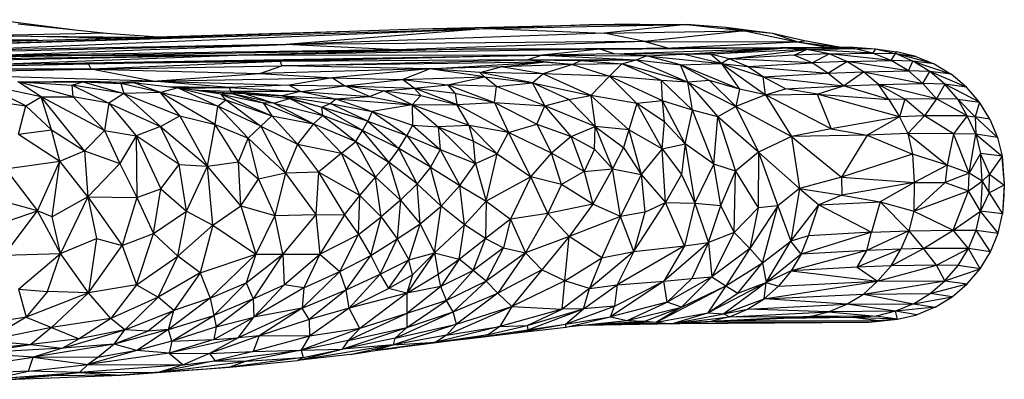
# Paper-space layout '_Frontal' of a CAD drawing. Header units: millimetres. Extents: x 71 to 679, y -2 to 78.
# Tile 10 of 10: x 635 to 679, y 1 to 17. Entities that reach past the tile are written whole.
import ezdxf

# ---------------------------------------------------------------- set-up
doc = ezdxf.new("R2010")
doc.units = ezdxf.units.MM

psp = doc.layouts.new('_Frontal')

# ---------------------------------------------------------------- linework, layer by layer
at = {"color": 7, "linetype": 'Continuous', "lineweight": 25}
for p, q in [((633.626, 17.077), (637.218, 16.623)), ((634.67, 16.885), (638.62, 16.478)), ((652.577, 16.667), (660.234, 16.846)), ((655.682, 16.674), (664.585, 16.857)), ((660.234, 16.846), (655.682, 16.674)), ((662.486, 16.88), (660.234, 16.846)), ((660.234, 16.846), (664.585, 16.857)), ((664.585, 16.857), (660.903, 16.477)), ((662.486, 16.88), (664.585, 16.857)), ((664.585, 16.857), (667.199, 16.58)), ((666.355, 16.72), (664.585, 16.857)), ((619.982, 15.701), (649.474, 16.562)), ((625.371, 15.746), (655.682, 16.674)), ((625.371, 15.746), (652.577, 16.667)), ((630.65, 15.665), (655.682, 16.674)), ((638.62, 16.478), (633.539, 16.361)), ((638.894, 16.253), (633.539, 16.361)), ((633.539, 16.361), (640.041, 16.287)), ((638.62, 16.478), (640.938, 16.313)), ((655.682, 16.674), (646.646, 15.958)), ((660.903, 16.477), (646.646, 15.958)), ((652.577, 16.667), (655.682, 16.674)), ((655.682, 16.674), (660.903, 16.477)), ((660.903, 16.477), (667.199, 16.58)), ((662.725, 16.099), (660.903, 16.477)), ((667.199, 16.58), (662.725, 16.099)), ((666.355, 16.72), (667.199, 16.58)), ((668.45, 16.463), (666.355, 16.72)), ((667.199, 16.58), (669.541, 16.083)), ((668.45, 16.463), (667.199, 16.58)), ((669.541, 16.083), (668.45, 16.463)), ((669.876, 16.133), (668.45, 16.463)), ((610.988, 15.164), (646.646, 15.958)), ((635.55, 16.156), (630.402, 16.175)), ((646.646, 15.958), (630.65, 15.665)), ((633.441, 15.472), (646.646, 15.958)), ((662.725, 16.099), (646.646, 15.958)), ((651.611, 15.72), (646.646, 15.958)), ((662.725, 16.099), (651.611, 15.72)), ((662.725, 16.099), (669.541, 16.083)), ((662.725, 16.099), (663.739, 15.808)), ((663.932, 15.809), (669.541, 16.083)), ((669.541, 16.083), (669.876, 16.133)), ((669.541, 16.083), (670.909, 15.838)), ((669.541, 16.083), (671.382, 15.839)), ((669.728, 16.167), (671.436, 15.84)), ((671.434, 15.84), (669.876, 16.133)), ((637.059, 15.476), (597.673, 14.869)), ((637.059, 15.476), (602.033, 14.939)), ((619.442, 15.126), (645.251, 15.494)), ((619.442, 15.126), (637.059, 15.476)), ((645.251, 15.494), (624.085, 15.058)), ((651.611, 15.72), (633.441, 15.472)), ((645.251, 15.494), (634.085, 15.088)), ((634.085, 15.088), (658.128, 15.479)), ((637.059, 15.476), (654.556, 15.756)), ((637.059, 15.476), (645.251, 15.494)), ((637.814, 15.093), (658.128, 15.479)), ((660.732, 15.759), (645.251, 15.494)), ((654.556, 15.756), (645.251, 15.494)), ((645.251, 15.494), (658.128, 15.479)), ((658.128, 15.479), (646.402, 15.195)), ((651.611, 15.72), (648.826, 15.664)), ((651.611, 15.72), (652.803, 15.728)), ((652.025, 15.715), (651.611, 15.72)), ((654.556, 15.756), (665.552, 15.818)), ((660.732, 15.759), (654.556, 15.756)), ((658.128, 15.479), (657.488, 15.278)), ((660.732, 15.759), (658.128, 15.479)), ((661.359, 15.549), (658.128, 15.479)), ((658.128, 15.479), (662.338, 15.278)), ((658.128, 15.479), (662.802, 15.453)), ((660.732, 15.759), (672.057, 15.842)), ((665.552, 15.818), (660.732, 15.759)), ((668.874, 15.802), (660.732, 15.759)), ((661.359, 15.549), (660.732, 15.759)), ((661.359, 15.549), (668.874, 15.802)), ((664.428, 15.536), (661.359, 15.549)), ((662.802, 15.453), (661.359, 15.549)), ((662.338, 15.278), (662.802, 15.453)), ((662.802, 15.453), (664.428, 15.536)), ((664.328, 15.048), (662.802, 15.453)), ((662.802, 15.453), (666.161, 15.114)), ((664.428, 15.536), (668.874, 15.802)), ((666.161, 15.114), (664.428, 15.536)), ((665.664, 15.526), (664.428, 15.536)), ((665.552, 15.818), (672.057, 15.842)), ((665.664, 15.526), (668.874, 15.802)), ((669.967, 15.74), (665.664, 15.526)), ((666.161, 15.114), (665.664, 15.526)), ((666.505, 15.323), (665.664, 15.526)), ((666.505, 15.323), (669.967, 15.74)), ((669.418, 15.479), (666.505, 15.323)), ((672.057, 15.842), (668.874, 15.802)), ((669.967, 15.74), (668.874, 15.802)), ((672.08, 15.784), (668.874, 15.802)), ((669.418, 15.479), (669.967, 15.74)), ((670.986, 15.54), (669.418, 15.479)), ((670.212, 15.142), (669.418, 15.479)), ((669.967, 15.74), (672.08, 15.784)), ((670.986, 15.54), (669.967, 15.74)), ((672.943, 15.579), (669.967, 15.74)), ((670.212, 15.142), (670.986, 15.54)), ((670.986, 15.54), (672.943, 15.579)), ((671.778, 15.201), (670.986, 15.54)), ((673.764, 15.243), (670.986, 15.54)), ((672.057, 15.842), (672.08, 15.784)), ((672.057, 15.842), (673.062, 15.766)), ((672.943, 15.579), (672.08, 15.784)), ((672.08, 15.784), (673.062, 15.766)), ((673.062, 15.766), (672.943, 15.579)), ((673.764, 15.243), (672.943, 15.579)), ((672.943, 15.579), (673.951, 15.563)), ((673.062, 15.766), (673.951, 15.563)), ((673.062, 15.766), (673.996, 15.631)), ((673.764, 15.243), (673.951, 15.563)), ((673.951, 15.563), (673.996, 15.631)), ((674.73, 15.22), (673.951, 15.563)), ((675.684, 15.091), (673.951, 15.563)), ((673.951, 15.563), (674.863, 15.426)), ((674.863, 15.426), (673.996, 15.631)), ((626.978, 14.846), (637.814, 15.093)), ((637.814, 15.093), (634.085, 15.088)), ((646.402, 15.195), (637.814, 15.093)), ((637.93, 14.863), (637.814, 15.093)), ((646.402, 15.195), (637.93, 14.863)), ((637.93, 14.863), (646.473, 15.01)), ((645.492, 14.67), (646.473, 15.01)), ((657.488, 15.278), (646.402, 15.195)), ((646.402, 15.195), (646.473, 15.01)), ((646.473, 15.01), (657.488, 15.278)), ((658.142, 15.178), (646.473, 15.01)), ((653.077, 14.866), (646.473, 15.01)), ((653.077, 14.866), (658.142, 15.178)), ((656.291, 14.958), (658.142, 15.178)), ((659.491, 15.061), (656.291, 14.958)), ((658.142, 15.178), (657.488, 15.278)), ((657.488, 15.278), (659.491, 15.061)), ((657.488, 15.278), (659.854, 15.242)), ((657.488, 15.278), (662.338, 15.278)), ((659.491, 15.061), (658.142, 15.178)), ((659.491, 15.061), (658.161, 14.642)), ((659.491, 15.061), (659.854, 15.242)), ((661.703, 15.103), (659.491, 15.061)), ((659.491, 15.061), (661.137, 14.54)), ((659.854, 15.242), (662.338, 15.278)), ((659.854, 15.242), (661.703, 15.103)), ((661.703, 15.103), (661.137, 14.54)), ((661.703, 15.103), (662.338, 15.278)), ((663.474, 14.354), (661.703, 15.103)), ((664.646, 14.27), (661.703, 15.103)), ((662.338, 15.278), (664.646, 14.27)), ((662.338, 15.278), (664.328, 15.048)), ((664.328, 15.048), (666.161, 15.114)), ((664.646, 14.27), (664.328, 15.048)), ((664.328, 15.048), (665.621, 14.342)), ((666.971, 13.968), (664.328, 15.048)), ((666.505, 15.323), (666.161, 15.114)), ((666.161, 15.114), (666.971, 13.968)), ((666.161, 15.114), (668.135, 13.706)), ((666.161, 15.114), (668.031, 14.521)), ((666.161, 15.114), (667.321, 14.981)), ((667.321, 14.981), (666.505, 15.323)), ((670.212, 15.142), (666.505, 15.323)), ((667.321, 14.981), (670.212, 15.142)), ((671.778, 15.201), (670.212, 15.142)), ((670.922, 14.68), (670.212, 15.142)), ((670.922, 14.68), (671.778, 15.201)), ((671.778, 15.201), (673.764, 15.243)), ((672.525, 14.739), (671.778, 15.201)), ((674.534, 14.786), (671.778, 15.201)), ((674.534, 14.786), (673.764, 15.243)), ((674.73, 15.22), (673.764, 15.243)), ((674.534, 14.786), (674.73, 15.22)), ((675.484, 14.758), (674.73, 15.22)), ((674.73, 15.22), (676.443, 14.632)), ((675.684, 15.091), (674.73, 15.22)), ((674.863, 15.426), (675.684, 15.091)), ((675.684, 15.091), (676.443, 14.632)), ((637.93, 14.863), (626.978, 14.846)), ((628.412, 14.694), (637.93, 14.863)), ((640.701, 14.324), (628.412, 14.694)), ((640.701, 14.324), (637.93, 14.863)), ((637.93, 14.863), (645.492, 14.67)), ((640.701, 14.324), (645.492, 14.67)), ((653.077, 14.866), (645.492, 14.67)), ((645.492, 14.67), (648.74, 14.468)), ((653.077, 14.866), (648.74, 14.468)), ((651.872, 14.396), (653.077, 14.866)), ((656.291, 14.958), (653.077, 14.866)), ((655.54, 14.511), (653.077, 14.866)), ((655.343, 14.714), (653.077, 14.866)), ((655.343, 14.714), (656.291, 14.958)), ((655.54, 14.511), (655.343, 14.714)), ((657.694, 14.239), (655.343, 14.714)), ((658.161, 14.642), (655.343, 14.714)), ((658.161, 14.642), (656.291, 14.958)), ((657.694, 14.239), (658.161, 14.642)), ((660.309, 13.673), (658.161, 14.642)), ((661.137, 14.54), (658.161, 14.642)), ((668.031, 14.521), (667.321, 14.981)), ((667.321, 14.981), (670.922, 14.68)), ((668.031, 14.521), (670.922, 14.68)), ((670.922, 14.68), (672.525, 14.739)), ((671.624, 14.106), (670.922, 14.68)), ((671.624, 14.106), (672.525, 14.739)), ((672.525, 14.739), (674.534, 14.786)), ((673.184, 14.164), (672.525, 14.739)), ((672.525, 14.739), (675.175, 14.212)), ((675.175, 14.212), (674.534, 14.786)), ((675.484, 14.758), (674.534, 14.786)), ((675.175, 14.212), (675.484, 14.758)), ((676.161, 14.183), (675.484, 14.758)), ((677.132, 14.053), (675.484, 14.758)), ((676.443, 14.632), (675.484, 14.758)), ((677.132, 14.053), (676.443, 14.632)), ((635.004, 13.211), (633.094, 14.174)), ((635.696, 13.611), (633.094, 14.174)), ((634.645, 14.295), (637.843, 14.313)), ((634.645, 14.295), (637.077, 14.139)), ((634.645, 14.295), (637.561, 14.29)), ((635.696, 13.611), (634.666, 14.291)), ((637.124, 13.616), (634.666, 14.291)), ((634.666, 14.291), (637.077, 14.139)), ((637.077, 14.139), (637.561, 14.29)), ((637.124, 13.616), (637.077, 14.139)), ((637.077, 14.139), (638.728, 13.339)), ((639.393, 13.762), (637.077, 14.139)), ((637.561, 14.29), (637.843, 14.313)), ((637.561, 14.29), (639.393, 13.762)), ((637.561, 14.29), (639.26, 14.213)), ((637.843, 14.313), (639.26, 14.213)), ((637.843, 14.313), (639.817, 14.254)), ((638.931, 14.281), (640.701, 14.324)), ((639.26, 14.213), (639.817, 14.254)), ((639.26, 14.213), (639.393, 13.762)), ((641.031, 13.814), (639.26, 14.213)), ((641.031, 13.814), (639.817, 14.254)), ((639.817, 14.254), (641.823, 14.023)), ((640.701, 14.324), (648.74, 14.468)), ((644.11, 14.033), (640.701, 14.324)), ((640.701, 14.324), (646.802, 14.134)), ((646.802, 14.134), (644.11, 14.033)), ((648.74, 14.468), (646.802, 14.134)), ((646.802, 14.134), (647.316, 13.86)), ((646.802, 14.134), (649.292, 14.117)), ((647.316, 13.86), (649.292, 14.117)), ((648.74, 14.468), (649.292, 14.117)), ((648.74, 14.468), (651.872, 14.396)), ((649.292, 14.117), (651.872, 14.396)), ((650.392, 13.627), (649.292, 14.117)), ((649.292, 14.117), (651.043, 13.882)), ((649.292, 14.117), (652.391, 14.008)), ((651.872, 14.396), (655.54, 14.511)), ((652.391, 14.008), (651.872, 14.396)), ((651.872, 14.396), (653.908, 14.149)), ((652.391, 14.008), (653.908, 14.149)), ((653.908, 14.149), (655.54, 14.511)), ((654.235, 13.78), (653.908, 14.149)), ((653.908, 14.149), (655.99, 13.367)), ((656.082, 14.085), (653.908, 14.149)), ((656.082, 14.085), (655.54, 14.511)), ((655.54, 14.511), (657.694, 14.239)), ((656.082, 14.085), (657.694, 14.239)), ((659.319, 13.5), (657.694, 14.239)), ((658.246, 13.216), (657.694, 14.239)), ((657.694, 14.239), (660.309, 13.673)), ((660.309, 13.673), (661.137, 14.54)), ((661.137, 14.54), (662.372, 13.312)), ((663.511, 13.439), (661.137, 14.54)), ((663.474, 14.354), (661.137, 14.54)), ((663.511, 13.439), (663.474, 14.354)), ((664.856, 13.023), (663.474, 14.354)), ((664.646, 14.27), (663.474, 14.354)), ((665.621, 14.342), (664.646, 14.27)), ((664.856, 13.023), (664.646, 14.27)), ((664.646, 14.27), (665.994, 12.719)), ((664.646, 14.27), (666.806, 13.184)), ((665.621, 14.342), (666.806, 13.184)), ((666.971, 13.968), (665.621, 14.342)), ((668.135, 13.706), (668.031, 14.521)), ((669.026, 13.978), (668.031, 14.521)), ((668.031, 14.521), (671.624, 14.106)), ((671.624, 14.106), (673.184, 14.164)), ((673.184, 14.164), (675.175, 14.212)), ((673.649, 13.493), (673.184, 14.164)), ((674.368, 13.51), (673.184, 14.164)), ((675.781, 13.532), (673.184, 14.164)), ((675.781, 13.532), (675.175, 14.212)), ((676.161, 14.183), (675.175, 14.212)), ((676.161, 14.183), (675.781, 13.532)), ((676.737, 13.509), (676.161, 14.183)), ((677.709, 13.384), (676.161, 14.183)), ((677.132, 14.053), (676.161, 14.183)), ((639.393, 13.762), (638.728, 13.339)), ((641.031, 13.814), (639.393, 13.762)), ((639.393, 13.762), (641.043, 12.287)), ((639.393, 13.762), (641.902, 12.761)), ((641.823, 14.023), (641.031, 13.814)), ((641.902, 12.761), (641.031, 13.814)), ((643.488, 12.375), (641.031, 13.814)), ((643.602, 13.203), (641.031, 13.814)), ((641.393, 14.073), (644.11, 14.033)), ((641.736, 14.033), (644.11, 14.033)), ((641.823, 14.023), (643.602, 13.203)), ((641.823, 14.023), (643.959, 13.49)), ((643.749, 13.743), (641.823, 14.023)), ((641.979, 14.001), (644.11, 14.033)), ((644.28, 13.748), (642.447, 13.933)), ((644.18, 13.861), (642.74, 13.903)), ((643.293, 13.848), (644.796, 13.762)), ((644.28, 13.748), (643.749, 13.743)), ((643.959, 13.49), (643.749, 13.743)), ((643.749, 13.743), (646.03, 12.763)), ((643.749, 13.743), (645.635, 13.349)), ((644.11, 14.033), (644.18, 13.861)), ((644.11, 14.033), (647.316, 13.86)), ((644.18, 13.861), (644.796, 13.762)), ((646.493, 13.663), (644.18, 13.861)), ((647.316, 13.86), (644.18, 13.861)), ((644.28, 13.748), (645.635, 13.349)), ((646.106, 13.334), (644.28, 13.748)), ((644.796, 13.762), (646.106, 13.334)), ((644.796, 13.762), (646.812, 13.537)), ((644.796, 13.762), (646.493, 13.663)), ((647.316, 13.86), (646.493, 13.663)), ((647.316, 13.86), (648.891, 13.534)), ((647.316, 13.86), (650.392, 13.627)), ((650.392, 13.627), (651.043, 13.882)), ((651.043, 13.882), (652.391, 14.008)), ((652.302, 13.265), (651.043, 13.882)), ((651.043, 13.882), (652.701, 13.672)), ((652.302, 13.265), (652.701, 13.672)), ((652.701, 13.672), (652.391, 14.008)), ((654.307, 13.276), (652.391, 14.008)), ((652.391, 14.008), (654.235, 13.78)), ((652.701, 13.672), (654.307, 13.276)), ((654.235, 13.78), (654.307, 13.276)), ((654.235, 13.78), (655.99, 13.367)), ((655.99, 13.367), (656.082, 14.085)), ((658.246, 13.216), (656.082, 14.085)), ((659.319, 13.5), (660.309, 13.673)), ((660.309, 13.673), (660.502, 12.285)), ((660.309, 13.673), (662.007, 12.142)), ((662.372, 13.312), (660.309, 13.673)), ((666.971, 13.968), (666.806, 13.184)), ((668.135, 13.706), (666.806, 13.184)), ((668.135, 13.706), (666.971, 13.968)), ((668.135, 13.706), (669.026, 13.978)), ((668.135, 13.706), (670.442, 13.743)), ((668.135, 13.706), (669.29, 11.841)), ((671.068, 12.185), (668.135, 13.706)), ((669.026, 13.978), (671.624, 14.106)), ((670.442, 13.743), (669.026, 13.978)), ((670.442, 13.743), (671.624, 14.106)), ((670.442, 13.743), (671.068, 12.185)), ((674.131, 12.716), (670.442, 13.743)), ((670.442, 13.743), (673.649, 13.493)), ((673.649, 13.493), (671.624, 14.106)), ((677.709, 13.384), (677.132, 14.053)), ((633.316, 13.451), (635.004, 13.211)), ((635.004, 13.211), (635.696, 13.611)), ((635.696, 13.611), (637.124, 13.616)), ((636.151, 12.142), (635.696, 13.611)), ((637.641, 11.198), (635.696, 13.611)), ((638.524, 12.107), (635.696, 13.611)), ((637.124, 13.616), (638.524, 12.107)), ((638.728, 13.339), (637.124, 13.616)), ((638.728, 13.339), (638.524, 12.107)), ((638.728, 13.339), (639.951, 11.875)), ((638.728, 13.339), (641.043, 12.287)), ((643.602, 13.203), (643.959, 13.49)), ((643.959, 13.49), (645.537, 12.305)), ((643.959, 13.49), (646.03, 12.763)), ((645.635, 13.349), (647.891, 12.404)), ((645.635, 13.349), (646.03, 12.763)), ((646.106, 13.334), (645.635, 13.349)), ((646.106, 13.334), (646.812, 13.537)), ((646.106, 13.334), (647.891, 12.404)), ((646.106, 13.334), (648.305, 12.781)), ((646.812, 13.537), (646.493, 13.663)), ((646.493, 13.663), (648.257, 13.147)), ((646.493, 13.663), (648.635, 13.317)), ((646.493, 13.663), (648.891, 13.534)), ((648.305, 12.781), (646.812, 13.537)), ((646.812, 13.537), (648.257, 13.147)), ((648.257, 13.147), (648.635, 13.317)), ((648.635, 13.317), (648.891, 13.534)), ((650.326, 12.53), (648.635, 13.317)), ((648.635, 13.317), (650.513, 12.952)), ((648.891, 13.534), (650.392, 13.627)), ((648.891, 13.534), (650.513, 12.952)), ((648.891, 13.534), (652.302, 13.265)), ((650.392, 13.627), (652.302, 13.265)), ((652.302, 13.265), (650.513, 12.952)), ((652.302, 13.265), (654.307, 13.276)), ((652.302, 13.265), (652.322, 12.351)), ((652.302, 13.265), (653.467, 12.275)), ((654.854, 12.326), (652.302, 13.265)), ((654.307, 13.276), (655.99, 13.367)), ((654.854, 12.326), (654.307, 13.276)), ((656.615, 12.023), (654.307, 13.276)), ((655.99, 13.367), (656.615, 12.023)), ((655.99, 13.367), (657.884, 12.398)), ((655.99, 13.367), (658.246, 13.216)), ((658.246, 13.216), (659.319, 13.5)), ((659.319, 13.5), (660.502, 12.285)), ((662.372, 13.312), (662.007, 12.142)), ((663.511, 13.439), (662.372, 13.312)), ((662.372, 13.312), (663.497, 11.291)), ((663.61, 12.49), (662.372, 13.312)), ((663.61, 12.49), (663.511, 13.439)), ((664.538, 11.506), (663.511, 13.439)), ((664.856, 13.023), (663.511, 13.439)), ((674.368, 13.51), (673.649, 13.493)), ((673.649, 13.493), (674.131, 12.716)), ((674.368, 13.51), (674.131, 12.716)), ((675.781, 13.532), (674.368, 13.51)), ((675.243, 12.768), (674.368, 13.51)), ((675.781, 13.532), (675.243, 12.768)), ((677.165, 12.76), (675.781, 13.532)), ((676.737, 13.509), (675.781, 13.532)), ((677.165, 12.76), (676.737, 13.509)), ((676.737, 13.509), (677.516, 12.716)), ((676.737, 13.509), (677.709, 13.384)), ((677.709, 13.384), (677.516, 12.716)), ((678.176, 12.62), (677.709, 13.384)), ((634.681, 11.949), (635.004, 13.211)), ((636.151, 12.142), (635.004, 13.211)), ((643.488, 12.375), (643.602, 13.203)), ((644.97, 11.768), (643.602, 13.203)), ((645.537, 12.305), (643.602, 13.203)), ((648.305, 12.781), (648.257, 13.147)), ((650.081, 12.105), (648.257, 13.147)), ((650.326, 12.53), (648.257, 13.147)), ((650.513, 12.952), (650.326, 12.53)), ((650.513, 12.952), (652.064, 11.88)), ((650.513, 12.952), (652.322, 12.351)), ((657.884, 12.398), (658.246, 13.216)), ((659.426, 11.841), (658.246, 13.216)), ((660.502, 12.285), (658.246, 13.216)), ((664.538, 11.506), (664.856, 13.023)), ((665.813, 10.6), (664.856, 13.023)), ((665.994, 12.719), (664.856, 13.023)), ((666.806, 13.184), (665.994, 12.719)), ((666.806, 13.184), (667.823, 11.14)), ((666.806, 13.184), (669.29, 11.841)), ((641.043, 12.287), (641.902, 12.761)), ((641.902, 12.761), (643.138, 10.504)), ((641.902, 12.761), (643.488, 12.375)), ((643.138, 10.504), (643.488, 12.375)), ((644.535, 10.71), (643.488, 12.375)), ((643.488, 12.375), (644.97, 11.768)), ((645.537, 12.305), (646.03, 12.763)), ((646.03, 12.763), (647.179, 11.494)), ((646.03, 12.763), (647.891, 12.404)), ((647.891, 12.404), (647.179, 11.494)), ((648.305, 12.781), (647.891, 12.404)), ((647.891, 12.404), (649.136, 11.094)), ((647.891, 12.404), (649.78, 11.611)), ((648.305, 12.781), (649.78, 11.611)), ((650.081, 12.105), (648.305, 12.781)), ((650.081, 12.105), (650.326, 12.53)), ((650.326, 12.53), (651.712, 11.301)), ((650.326, 12.53), (652.064, 11.88)), ((652.322, 12.351), (652.064, 11.88)), ((652.322, 12.351), (653.568, 11.257)), ((652.322, 12.351), (653.467, 12.275)), ((656.615, 12.023), (657.884, 12.398)), ((657.884, 12.398), (658.549, 11.096)), ((657.884, 12.398), (659.426, 11.841)), ((663.497, 11.291), (663.61, 12.49)), ((664.538, 11.506), (663.61, 12.49)), ((665.813, 10.6), (665.994, 12.719)), ((665.994, 12.719), (666.783, 10.279)), ((667.823, 11.14), (665.994, 12.719)), ((674.131, 12.716), (671.068, 12.185)), ((674.131, 12.716), (672.688, 11.9)), ((675.243, 12.768), (674.131, 12.716)), ((674.131, 12.716), (674.498, 11.977)), ((675.243, 12.768), (674.498, 11.977)), ((676.544, 11.961), (675.243, 12.768)), ((677.165, 12.76), (675.243, 12.768)), ((677.165, 12.76), (676.544, 11.961)), ((677.542, 11.941), (677.165, 12.76)), ((677.165, 12.76), (677.516, 12.716)), ((677.516, 12.716), (677.542, 11.941)), ((677.516, 12.716), (678.522, 11.799)), ((678.176, 12.62), (677.516, 12.716)), ((678.176, 12.62), (678.522, 11.799)), ((634.681, 11.949), (636.151, 12.142)), ((634.681, 11.949), (636.524, 10.733)), ((636.524, 10.733), (636.151, 12.142)), ((636.151, 12.142), (637.641, 11.198)), ((638.524, 12.107), (637.641, 11.198)), ((638.524, 12.107), (639.212, 10.628)), ((638.524, 12.107), (639.951, 11.875)), ((641.043, 12.287), (639.951, 11.875)), ((641.873, 10.584), (641.043, 12.287)), ((641.043, 12.287), (643.138, 10.504)), ((644.97, 11.768), (645.537, 12.305)), ((645.537, 12.305), (646.639, 10.192)), ((645.537, 12.305), (647.179, 11.494)), ((649.78, 11.611), (650.081, 12.105)), ((651.263, 10.693), (650.081, 12.105)), ((651.712, 11.301), (650.081, 12.105)), ((654.854, 12.326), (653.467, 12.275)), ((653.467, 12.275), (653.568, 11.257)), ((653.467, 12.275), (655.137, 10.629)), ((653.467, 12.275), (655.056, 11.628)), ((655.056, 11.628), (654.854, 12.326)), ((656.112, 11.068), (654.854, 12.326)), ((656.615, 12.023), (654.854, 12.326)), ((656.112, 11.068), (656.615, 12.023)), ((657.625, 10.029), (656.615, 12.023)), ((658.549, 11.096), (656.615, 12.023)), ((659.426, 11.841), (660.502, 12.285)), ((660.471, 11.268), (660.502, 12.285)), ((660.502, 12.285), (661.272, 10.391)), ((660.502, 12.285), (661.77, 11.34)), ((662.007, 12.142), (660.502, 12.285)), ((662.007, 12.142), (661.77, 11.34)), ((662.007, 12.142), (662.564, 10.141)), ((663.497, 11.291), (662.007, 12.142)), ((671.068, 12.185), (669.29, 11.841)), ((671.068, 12.185), (672.688, 11.9)), ((674.498, 11.977), (672.688, 11.9)), ((674.498, 11.977), (674.709, 11.048)), ((674.498, 11.977), (676.258, 10.556)), ((676.544, 11.961), (674.498, 11.977)), ((676.544, 11.961), (676.258, 10.556)), ((677.25, 10.19), (676.544, 11.961)), ((677.542, 11.941), (676.544, 11.961)), ((677.25, 10.19), (677.542, 11.941)), ((677.542, 11.941), (677.755, 11.076)), ((677.542, 11.941), (678.732, 10.956)), ((678.522, 11.799), (677.542, 11.941)), ((639.951, 11.875), (639.212, 10.628)), ((639.951, 11.875), (639.978, 9.096)), ((639.951, 11.875), (641.05, 9.491)), ((641.873, 10.584), (639.951, 11.875)), ((644.535, 10.71), (644.97, 11.768)), ((644.97, 11.768), (645.423, 9.931)), ((644.97, 11.768), (646.639, 10.192)), ((647.179, 11.494), (646.639, 10.192)), ((647.179, 11.494), (648.112, 10.239)), ((647.179, 11.494), (649.136, 11.094)), ((649.136, 11.094), (649.78, 11.611)), ((649.78, 11.611), (650.658, 10.022)), ((649.78, 11.611), (651.263, 10.693)), ((651.712, 11.301), (652.064, 11.88)), ((652.064, 11.88), (653.129, 10.459)), ((652.064, 11.88), (653.568, 11.257)), ((655.137, 10.629), (655.056, 11.628)), ((655.056, 11.628), (656.112, 11.068)), ((659.426, 11.841), (658.549, 11.096)), ((660.008, 10.276), (659.426, 11.841)), ((659.426, 11.841), (660.471, 11.268)), ((663.497, 11.291), (664.538, 11.506)), ((664.538, 11.506), (664.361, 10.138)), ((664.538, 11.506), (664.967, 8.847)), ((665.813, 10.6), (664.538, 11.506)), ((669.29, 11.841), (667.823, 11.14)), ((672.688, 11.9), (669.29, 11.841)), ((669.29, 11.841), (669.655, 9.5)), ((669.29, 11.841), (671.539, 10.009)), ((672.688, 11.9), (671.539, 10.009)), ((672.688, 11.9), (674.709, 11.048)), ((678.522, 11.799), (678.732, 10.956)), ((636.524, 10.733), (637.641, 11.198)), ((637.641, 11.198), (637.786, 9.134)), ((637.641, 11.198), (639.212, 10.628)), ((649.136, 11.094), (648.112, 10.239)), ((649.969, 9.188), (649.136, 11.094)), ((649.136, 11.094), (650.658, 10.022)), ((651.712, 11.301), (651.263, 10.693)), ((652.528, 9.715), (651.712, 11.301)), ((653.129, 10.459), (651.712, 11.301)), ((653.568, 11.257), (653.129, 10.459)), ((653.568, 11.257), (654.442, 9.641)), ((653.568, 11.257), (655.137, 10.629)), ((655.137, 10.629), (656.112, 11.068)), ((655.621, 8.934), (656.112, 11.068)), ((656.112, 11.068), (657.625, 10.029)), ((657.625, 10.029), (658.549, 11.096)), ((659, 9.689), (658.549, 11.096)), ((660.008, 10.276), (658.549, 11.096)), ((660.471, 11.268), (660.008, 10.276)), ((660.471, 11.268), (661.272, 10.391)), ((661.77, 11.34), (661.272, 10.391)), ((661.77, 11.34), (662.564, 10.141)), ((663.497, 11.291), (662.564, 10.141)), ((663.657, 8.878), (663.497, 11.291)), ((663.497, 11.291), (664.361, 10.138)), ((667.823, 11.14), (666.783, 10.279)), ((667.823, 11.14), (667.8, 8.643)), ((667.823, 11.14), (668.688, 8.733)), ((667.823, 11.14), (669.655, 9.5)), ((674.709, 11.048), (671.539, 10.009)), ((674.709, 11.048), (674.79, 9.783)), ((676.258, 10.556), (674.709, 11.048)), ((677.755, 11.076), (677.25, 10.19)), ((677.832, 9.839), (677.755, 11.076)), ((678.153, 10.144), (677.755, 11.076)), ((678.732, 10.956), (677.755, 11.076)), ((634.095, 10.382), (636.524, 10.733)), ((635.535, 8.503), (636.524, 10.733)), ((636.186, 8.229), (636.524, 10.733)), ((637.786, 9.134), (636.524, 10.733)), ((639.212, 10.628), (637.786, 9.134)), ((639.212, 10.628), (639.978, 9.096)), ((641.05, 9.491), (641.873, 10.584)), ((642.204, 8.493), (641.873, 10.584)), ((641.873, 10.584), (643.138, 10.504)), ((643.138, 10.504), (644.535, 10.71)), ((644.637, 8.737), (644.535, 10.71)), ((644.535, 10.71), (645.423, 9.931)), ((650.658, 10.022), (651.263, 10.693)), ((651.263, 10.693), (651.79, 8.991)), ((652.528, 9.715), (651.263, 10.693)), ((654.442, 9.641), (655.137, 10.629)), ((655.137, 10.629), (655.621, 8.934)), ((664.967, 8.847), (665.813, 10.6)), ((666.122, 8.752), (665.813, 10.6)), ((666.783, 10.279), (665.813, 10.6)), ((678.732, 10.956), (678.153, 10.144)), ((678.732, 10.956), (678.823, 9.658)), ((678.805, 10.007), (678.732, 10.956)), ((634.095, 10.382), (635.535, 8.503)), ((642.204, 8.493), (643.138, 10.504)), ((643.375, 7.863), (643.138, 10.504)), ((644.637, 8.737), (643.138, 10.504)), ((646.639, 10.192), (645.423, 9.931)), ((646.639, 10.192), (646.158, 8.289)), ((648.112, 10.239), (646.639, 10.192)), ((646.639, 10.192), (647.987, 8.346)), ((648.112, 10.239), (647.987, 8.346)), ((648.112, 10.239), (649.27, 8.328)), ((649.969, 9.188), (648.112, 10.239)), ((653.129, 10.459), (652.528, 9.715)), ((653.607, 8.711), (653.129, 10.459)), ((653.129, 10.459), (654.442, 9.641)), ((660.008, 10.276), (659, 9.689)), ((660.008, 10.276), (661.272, 10.391)), ((660.008, 10.276), (660.397, 8.797)), ((661.272, 10.391), (660.397, 8.797)), ((661.639, 8.258), (661.272, 10.391)), ((661.272, 10.391), (662.564, 10.141)), ((666.122, 8.752), (666.783, 10.279)), ((666.72, 7.534), (666.783, 10.279)), ((666.783, 10.279), (667.8, 8.643)), ((676.258, 10.556), (674.79, 9.783)), ((676.258, 10.556), (676.173, 9.782)), ((677.25, 10.19), (676.173, 9.782)), ((677.25, 10.19), (676.258, 10.556)), ((677.213, 9.401), (677.25, 10.19)), ((677.832, 9.839), (677.25, 10.19)), ((677.832, 9.839), (678.153, 10.144)), ((678.151, 9.311), (678.153, 10.144)), ((678.153, 10.144), (678.823, 9.658)), ((644.637, 8.737), (645.423, 9.931)), ((645.423, 9.931), (646.158, 8.289)), ((649.969, 9.188), (650.658, 10.022)), ((650.915, 8.231), (650.658, 10.022)), ((651.79, 8.991), (650.658, 10.022)), ((652.528, 9.715), (651.79, 8.991)), ((652.666, 7.923), (652.528, 9.715)), ((653.607, 8.711), (652.528, 9.715)), ((657.625, 10.029), (655.621, 8.934)), ((657.625, 10.029), (656.717, 8.127)), ((658.386, 8.389), (657.625, 10.029)), ((659, 9.689), (657.625, 10.029)), ((662.564, 10.141), (661.639, 8.258)), ((662.564, 10.141), (662.722, 8.448)), ((662.564, 10.141), (663.657, 8.878)), ((664.361, 10.138), (663.657, 8.878)), ((664.361, 10.138), (664.967, 8.847)), ((671.539, 10.009), (669.655, 9.5)), ((671.539, 10.009), (671.541, 9.201)), ((671.539, 10.009), (674.79, 9.783)), ((674.79, 9.783), (671.541, 9.201)), ((674.79, 9.783), (673.263, 8.916)), ((674.79, 9.783), (674.775, 8.488)), ((676.173, 9.782), (674.775, 8.488)), ((674.79, 9.783), (676.173, 9.782)), ((676.173, 9.782), (677.213, 9.401)), ((677.213, 9.401), (677.832, 9.839)), ((677.832, 9.839), (677.759, 8.496)), ((677.832, 9.839), (678.151, 9.311)), ((678.805, 10.007), (678.823, 9.658)), ((639.978, 9.096), (641.05, 9.491)), ((640.73, 7.483), (641.05, 9.491)), ((641.05, 9.491), (642.204, 8.493)), ((653.607, 8.711), (654.442, 9.641)), ((654.649, 7.877), (654.442, 9.641)), ((654.442, 9.641), (655.621, 8.934)), ((659, 9.689), (658.386, 8.389)), ((660.397, 8.797), (659, 9.689)), ((669.655, 9.5), (668.688, 8.733)), ((669.655, 9.5), (669.258, 7.152)), ((669.655, 9.5), (671.541, 9.201)), ((669.655, 9.5), (670.517, 8.779)), ((674.775, 8.488), (677.213, 9.401)), ((676.532, 7.638), (677.213, 9.401)), ((677.759, 8.496), (677.213, 9.401)), ((678.151, 9.311), (677.759, 8.496)), ((678.823, 9.658), (678.151, 9.311)), ((678.151, 9.311), (678.746, 8.366)), ((678.823, 9.658), (678.746, 8.366)), ((678.823, 9.658), (678.809, 9.218)), ((635.535, 8.503), (634.227, 8.861)), ((637.786, 9.134), (636.186, 8.229)), ((637.786, 9.134), (636.554, 6.597)), ((637.786, 9.134), (638.175, 7.268)), ((637.786, 9.134), (639.978, 9.096)), ((637.786, 9.134), (639.321, 6.953)), ((639.978, 9.096), (639.321, 6.953)), ((639.978, 9.096), (640.73, 7.483)), ((649.27, 8.328), (649.969, 9.188)), ((649.904, 7.45), (649.969, 9.188)), ((650.915, 8.231), (649.969, 9.188)), ((651.79, 8.991), (650.915, 8.231)), ((651.79, 8.991), (651.641, 7.246)), ((651.79, 8.991), (652.666, 7.923)), ((654.649, 7.877), (655.621, 8.934)), ((655.621, 8.934), (655.594, 7.258)), ((655.621, 8.934), (656.717, 8.127)), ((662.228, 6.689), (663.657, 8.878)), ((662.722, 8.448), (663.657, 8.878)), ((664.508, 6.932), (663.657, 8.878)), ((663.657, 8.878), (664.967, 8.847)), ((664.967, 8.847), (664.508, 6.932)), ((664.967, 8.847), (665.576, 7.081)), ((664.967, 8.847), (666.122, 8.752)), ((671.541, 9.201), (670.517, 8.779)), ((670.517, 8.779), (673.263, 8.916)), ((671.541, 9.201), (673.263, 8.916)), ((673.263, 8.916), (672.881, 7.548)), ((673.263, 8.916), (674.553, 7.613)), ((673.263, 8.916), (674.775, 8.488)), ((678.809, 9.218), (678.746, 8.366)), ((634.03, 6.516), (635.535, 8.503)), ((634.228, 8.052), (635.535, 8.503)), ((636.554, 6.597), (635.535, 8.503)), ((636.186, 8.229), (635.535, 8.503)), ((640.73, 7.483), (642.204, 8.493)), ((641.809, 6.466), (642.204, 8.493)), ((642.204, 8.493), (643.375, 7.863)), ((643.375, 7.863), (644.637, 8.737)), ((644.637, 8.737), (645.313, 6.569)), ((644.637, 8.737), (646.158, 8.289)), ((652.666, 7.923), (653.607, 8.711)), ((653.305, 6.625), (653.607, 8.711)), ((654.649, 7.877), (653.607, 8.711)), ((658.386, 8.389), (656.717, 8.127)), ((658.386, 8.389), (657.385, 6.617)), ((660.397, 8.797), (658.386, 8.389)), ((659.341, 7.351), (658.386, 8.389)), ((660.397, 8.797), (659.341, 7.351)), ((661.639, 8.258), (660.397, 8.797)), ((662.722, 8.448), (661.639, 8.258)), ((662.722, 8.448), (662.228, 6.689)), ((665.576, 7.081), (666.122, 8.752)), ((666.72, 7.534), (666.122, 8.752)), ((666.72, 7.534), (667.8, 8.643)), ((668.688, 8.733), (667.429, 6.812)), ((667.8, 8.643), (667.429, 6.812)), ((668.688, 8.733), (667.8, 8.643)), ((667.992, 6.173), (668.688, 8.733)), ((668.688, 8.733), (669.258, 7.152)), ((669.258, 7.152), (670.517, 8.779)), ((670.061, 7.389), (670.517, 8.779)), ((670.517, 8.779), (672.881, 7.548)), ((674.775, 8.488), (674.553, 7.613)), ((674.775, 8.488), (676.532, 7.638)), ((676.532, 7.638), (677.759, 8.496)), ((677.559, 7.638), (677.759, 8.496)), ((678.542, 7.498), (677.759, 8.496)), ((678.746, 8.366), (677.759, 8.496)), ((636.554, 6.597), (636.186, 8.229)), ((646.158, 8.289), (645.313, 6.569)), ((646.158, 8.289), (647.987, 8.346)), ((646.51, 6.563), (646.158, 8.289)), ((647.987, 8.346), (646.51, 6.563)), ((647.987, 8.346), (648.173, 6.563)), ((647.987, 8.346), (649.27, 8.328)), ((649.27, 8.328), (648.173, 6.563)), ((649.27, 8.328), (649.904, 7.45)), ((649.904, 7.45), (650.915, 8.231)), ((650.452, 6.509), (650.915, 8.231)), ((650.915, 8.231), (651.641, 7.246)), ((656.717, 8.127), (655.594, 7.258)), ((656.717, 8.127), (656.394, 6.842)), ((656.717, 8.127), (657.385, 6.617)), ((661.639, 8.258), (659.341, 7.351)), ((660.797, 6.405), (661.639, 8.258)), ((662.228, 6.689), (661.639, 8.258)), ((678.542, 7.498), (678.746, 8.366)), ((641.809, 6.466), (643.375, 7.863)), ((643.375, 7.863), (642.815, 5.723)), ((643.375, 7.863), (645.313, 6.569)), ((651.641, 7.246), (652.666, 7.923)), ((652.154, 6.312), (652.666, 7.923)), ((652.666, 7.923), (653.305, 6.625)), ((653.305, 6.625), (654.649, 7.877)), ((654.411, 6.343), (654.649, 7.877)), ((655.594, 7.258), (654.649, 7.877)), ((666.72, 7.534), (665.576, 7.081)), ((666.72, 7.534), (665.731, 5.543)), ((667.429, 6.812), (666.72, 7.534)), ((672.881, 7.548), (669.719, 6.569)), ((672.881, 7.548), (670.061, 7.389)), ((674.553, 7.613), (672.674, 6.733)), ((672.674, 6.733), (672.881, 7.548)), ((672.881, 7.548), (674.553, 7.613)), ((674.553, 7.613), (674.183, 6.787)), ((674.553, 7.613), (676.532, 7.638)), ((674.553, 7.613), (675.199, 6.813)), ((675.199, 6.813), (676.532, 7.638)), ((677.214, 6.816), (676.532, 7.638)), ((676.532, 7.638), (677.559, 7.638)), ((677.214, 6.816), (677.559, 7.638)), ((678.205, 6.673), (677.559, 7.638)), ((677.559, 7.638), (678.542, 7.498)), ((678.205, 6.673), (678.542, 7.498)), ((636.554, 6.597), (638.175, 7.268)), ((638.175, 7.268), (637.819, 4.831)), ((638.175, 7.268), (639.321, 6.953)), ((639.321, 6.953), (640.73, 7.483)), ((639.959, 5.19), (640.73, 7.483)), ((640.73, 7.483), (641.809, 6.466)), ((648.173, 6.563), (649.904, 7.45)), ((649.075, 5.783), (649.904, 7.45)), ((649.904, 7.45), (650.452, 6.509)), ((650.452, 6.509), (651.641, 7.246)), ((650.869, 5.665), (651.641, 7.246)), ((651.641, 7.246), (652.154, 6.312)), ((654.411, 6.343), (655.594, 7.258)), ((655.045, 5.828), (655.594, 7.258)), ((655.594, 7.258), (656.394, 6.842)), ((659.341, 7.351), (657.385, 6.617)), ((659.341, 7.351), (658.107, 5.857)), ((659.14, 5.369), (659.341, 7.351)), ((660.797, 6.405), (659.341, 7.351)), ((665.576, 7.081), (663.573, 5.348)), ((664.508, 6.932), (665.576, 7.081)), ((665.576, 7.081), (664.831, 5.466)), ((665.576, 7.081), (665.731, 5.543)), ((667.992, 6.173), (669.258, 7.152)), ((668.156, 5.286), (669.258, 7.152)), ((670.061, 7.389), (669.258, 7.152)), ((669.719, 6.569), (669.258, 7.152)), ((669.719, 6.569), (670.061, 7.389)), ((637.819, 4.831), (639.321, 6.953)), ((639.321, 6.953), (639.959, 5.19)), ((653.305, 6.625), (652.072, 4.817)), ((652.154, 6.312), (653.305, 6.625)), ((652.324, 5.643), (653.305, 6.625)), ((653.305, 6.625), (653.465, 5.67)), ((653.305, 6.625), (654.411, 6.343)), ((656.394, 6.842), (655.045, 5.828)), ((655.615, 5.347), (656.394, 6.842)), ((657.385, 6.617), (655.615, 5.347)), ((657.385, 6.617), (656.15, 4.819)), ((656.394, 6.842), (657.385, 6.617)), ((657.385, 6.617), (658.107, 5.857)), ((662.228, 6.689), (660.255, 5.017)), ((660.797, 6.405), (662.228, 6.689)), ((664.508, 6.932), (661.489, 5.194)), ((662.228, 6.689), (661.489, 5.194)), ((662.228, 6.689), (664.508, 6.932)), ((664.508, 6.932), (663.573, 5.348)), ((667.429, 6.812), (665.731, 5.543)), ((667.429, 6.812), (666.356, 5.142)), ((667.429, 6.812), (667.992, 6.173)), ((672.674, 6.733), (669.274, 5.813)), ((672.674, 6.733), (669.719, 6.569)), ((674.183, 6.787), (672.233, 5.976)), ((672.233, 5.976), (672.674, 6.733)), ((674.183, 6.787), (672.674, 6.733)), ((673.763, 6.04), (675.199, 6.813)), ((673.763, 6.04), (674.183, 6.787)), ((675.199, 6.813), (674.183, 6.787)), ((677.214, 6.816), (675.199, 6.813)), ((675.787, 6.074), (675.199, 6.813)), ((675.787, 6.074), (677.214, 6.816)), ((676.76, 6.058), (677.214, 6.816)), ((678.205, 6.673), (677.214, 6.816)), ((677.738, 5.906), (677.214, 6.816)), ((677.738, 5.906), (678.205, 6.673)), ((634.03, 6.516), (636.554, 6.597)), ((634.681, 4.99), (636.554, 6.597)), ((635.974, 4.884), (636.554, 6.597)), ((637.819, 4.831), (636.554, 6.597)), ((639.959, 5.19), (641.809, 6.466)), ((640.937, 4.64), (641.809, 6.466)), ((642.815, 5.723), (641.809, 6.466)), ((642.815, 5.723), (645.313, 6.569)), ((645.313, 6.569), (643.267, 4.594)), ((645.313, 6.569), (644.869, 5.282)), ((644.869, 5.282), (646.51, 6.563)), ((646.51, 6.563), (645.187, 4.562)), ((645.313, 6.569), (646.51, 6.563)), ((646.51, 6.563), (646.577, 5.182)), ((646.51, 6.563), (648.173, 6.563)), ((646.577, 5.182), (648.173, 6.563)), ((648.173, 6.563), (647.46, 5.055)), ((648.173, 6.563), (649.075, 5.783)), ((649.075, 5.783), (650.452, 6.509)), ((649.345, 4.956), (650.452, 6.509)), ((650.452, 6.509), (650.869, 5.665)), ((650.869, 5.665), (652.154, 6.312)), ((651.249, 5.024), (652.154, 6.312)), ((652.324, 5.643), (652.154, 6.312)), ((653.465, 5.67), (654.411, 6.343)), ((654.411, 6.343), (653.596, 5.108)), ((655.045, 5.828), (654.411, 6.343)), ((659.14, 5.369), (660.797, 6.405)), ((660.797, 6.405), (660.255, 5.017)), ((666.356, 5.142), (667.992, 6.173)), ((666.892, 4.816), (667.992, 6.173)), ((667.992, 6.173), (668.156, 5.286)), ((669.719, 6.569), (668.156, 5.286)), ((669.719, 6.569), (669.274, 5.813)), ((649.075, 5.783), (647.378, 4.139)), ((647.46, 5.055), (649.075, 5.783)), ((649.345, 4.956), (649.075, 5.783)), ((655.045, 5.828), (653.596, 5.108)), ((653.851, 4.49), (655.045, 5.828)), ((655.615, 5.347), (655.045, 5.828)), ((658.107, 5.857), (656.15, 4.819)), ((658.107, 5.857), (656.767, 4.209)), ((659.14, 5.369), (658.107, 5.857)), ((669.274, 5.813), (668.156, 5.286)), ((669.274, 5.813), (668.708, 5.134)), ((672.233, 5.976), (669.274, 5.813)), ((669.274, 5.813), (673.149, 5.347)), ((673.763, 6.04), (672.233, 5.976)), ((672.233, 5.976), (673.149, 5.347)), ((673.149, 5.347), (675.787, 6.074)), ((673.149, 5.347), (673.763, 6.04)), ((675.787, 6.074), (673.763, 6.04)), ((676.16, 5.368), (675.787, 6.074)), ((676.76, 6.058), (675.787, 6.074)), ((676.16, 5.368), (676.76, 6.058)), ((676.16, 5.368), (677.738, 5.906)), ((677.738, 5.906), (676.76, 6.058)), ((677.156, 5.225), (677.738, 5.906)), ((642.815, 5.723), (640.937, 4.64)), ((642.815, 5.723), (641.634, 4.03)), ((642.815, 5.723), (643.267, 4.594)), ((649.345, 4.956), (650.869, 5.665)), ((650.869, 5.665), (649.485, 4.148)), ((650.869, 5.665), (651.249, 5.024)), ((651.249, 5.024), (652.324, 5.643)), ((652.072, 4.817), (653.465, 5.67)), ((652.324, 5.643), (652.072, 4.817)), ((653.596, 5.108), (653.465, 5.67)), ((655.615, 5.347), (653.851, 4.49)), ((655.615, 5.347), (654.15, 3.971)), ((655.615, 5.347), (656.15, 4.819)), ((659.14, 5.369), (656.767, 4.209)), ((659.027, 4.094), (659.14, 5.369)), ((660.255, 5.017), (659.14, 5.369)), ((663.573, 5.348), (661.188, 3.747)), ((661.372, 4.231), (663.573, 5.348)), ((661.489, 5.194), (663.573, 5.348)), ((663.573, 5.348), (664.831, 5.466)), ((663.731, 4.416), (663.573, 5.348)), ((665.731, 5.543), (663.731, 4.416)), ((663.731, 4.416), (664.831, 5.466)), ((665.731, 5.543), (664.366, 4.187)), ((664.831, 5.466), (665.731, 5.543)), ((665.731, 5.543), (666.356, 5.142)), ((668.064, 4.557), (673.149, 5.347)), ((668.708, 5.134), (673.149, 5.347)), ((672.516, 4.775), (676.16, 5.368)), ((673.149, 5.347), (672.516, 4.775)), ((673.149, 5.347), (676.16, 5.368)), ((675.506, 4.802), (676.16, 5.368)), ((676.16, 5.368), (677.156, 5.225)), ((634.681, 4.99), (635.974, 4.884)), ((634.681, 4.99), (635.022, 3.732)), ((635.974, 4.884), (635.022, 3.732)), ((637.819, 4.831), (635.974, 4.884)), ((639.959, 5.19), (637.819, 4.831)), ((639.959, 5.19), (638.811, 3.679)), ((639.959, 5.19), (640.937, 4.64)), ((643.267, 4.594), (644.869, 5.282)), ((644.869, 5.282), (643.42, 3.819)), ((644.869, 5.282), (645.187, 4.562)), ((645.187, 4.562), (646.577, 5.182)), ((645.217, 3.732), (646.577, 5.182)), ((647.46, 5.055), (645.217, 3.732)), ((647.46, 5.055), (646.577, 5.182)), ((647.46, 5.055), (647.378, 4.139)), ((647.378, 4.139), (649.345, 4.956)), ((649.345, 4.956), (647.695, 3.626)), ((649.485, 4.148), (649.345, 4.956)), ((649.485, 4.148), (651.249, 5.024)), ((652.072, 4.817), (651.249, 5.024)), ((653.596, 5.108), (652.063, 3.897)), ((653.596, 5.108), (652.072, 4.817)), ((653.851, 4.49), (653.596, 5.108)), ((660.255, 5.017), (659.027, 4.094)), ((659.985, 4.11), (661.489, 5.194)), ((659.985, 4.11), (660.255, 5.017)), ((660.255, 5.017), (661.489, 5.194)), ((661.489, 5.194), (661.372, 4.231)), ((663.25, 3.507), (666.356, 5.142)), ((664.366, 4.187), (666.356, 5.142)), ((665.554, 3.928), (668.156, 5.286)), ((666.356, 5.142), (665.554, 3.928)), ((668.156, 5.286), (666.258, 3.881)), ((666.356, 5.142), (666.892, 4.816)), ((666.892, 4.816), (668.156, 5.286)), ((668.064, 4.557), (668.156, 5.286)), ((668.708, 5.134), (668.064, 4.557)), ((668.156, 5.286), (668.708, 5.134)), ((675.506, 4.802), (677.156, 5.225)), ((676.487, 4.655), (677.156, 5.225)), ((637.819, 4.831), (635.022, 3.732)), ((637.819, 4.831), (636.152, 3.276)), ((638.811, 3.679), (637.819, 4.831)), ((640.937, 4.64), (638.811, 3.679)), ((639.435, 3.174), (640.937, 4.64)), ((641.634, 4.03), (640.937, 4.64)), ((643.267, 4.594), (641.402, 3.192)), ((643.267, 4.594), (641.634, 4.03)), ((643.267, 4.594), (643.42, 3.819)), ((645.187, 4.562), (643.42, 3.819)), ((645.187, 4.562), (643.536, 3.298)), ((645.187, 4.562), (645.217, 3.732)), ((652.072, 4.817), (649.485, 4.148)), ((652.072, 4.817), (649.959, 3.225)), ((652.061, 3.268), (653.851, 4.49)), ((652.072, 4.817), (652.063, 3.897)), ((653.851, 4.49), (652.063, 3.897)), ((654.15, 3.971), (653.851, 4.49)), ((654.15, 3.971), (656.15, 4.819)), ((656.15, 4.819), (654.286, 3.429)), ((656.15, 4.819), (656.767, 4.209)), ((663.731, 4.416), (661.188, 3.747)), ((661.941, 3.591), (663.731, 4.416)), ((664.366, 4.187), (663.731, 4.416)), ((665.554, 3.928), (666.892, 4.816)), ((666.258, 3.881), (668.064, 4.557)), ((667.319, 4.094), (668.064, 4.557)), ((668.064, 4.557), (672.516, 4.775)), ((671.768, 4.318), (668.064, 4.557)), ((671.768, 4.318), (672.516, 4.775)), ((672.516, 4.775), (675.506, 4.802)), ((672.516, 4.775), (674.755, 4.338)), ((674.755, 4.338), (675.506, 4.802)), ((674.755, 4.338), (676.487, 4.655)), ((676.487, 4.655), (675.506, 4.802)), ((675.728, 4.189), (676.487, 4.655)), ((639.435, 3.174), (641.634, 4.03)), ((641.634, 4.03), (640.491, 3.115)), ((641.402, 3.192), (641.634, 4.03)), ((647.378, 4.139), (644.509, 2.809)), ((647.378, 4.139), (645.217, 3.732)), ((647.378, 4.139), (645.458, 2.897)), ((647.695, 3.626), (647.378, 4.139)), ((649.485, 4.148), (647.695, 3.626)), ((649.485, 4.148), (647.708, 2.885)), ((649.959, 3.225), (649.485, 4.148)), ((651.551, 2.793), (654.15, 3.971)), ((652.061, 3.268), (654.15, 3.971)), ((653.838, 2.933), (656.767, 4.209)), ((654.286, 3.429), (654.15, 3.971)), ((654.286, 3.429), (656.767, 4.209)), ((656.767, 4.209), (656.235, 3.323)), ((659.027, 4.094), (656.235, 3.323)), ((656.767, 4.209), (659.027, 4.094)), ((657.452, 3.363), (659.985, 4.11)), ((657.452, 3.363), (659.027, 4.094)), ((657.49, 3.169), (659.985, 4.11)), ((659.985, 4.11), (659.027, 4.094)), ((659.173, 3.421), (661.372, 4.231)), ((659.173, 3.421), (659.985, 4.11)), ((661.372, 4.231), (659.985, 4.11)), ((661.188, 3.747), (661.372, 4.231)), ((661.941, 3.591), (664.366, 4.187)), ((662.722, 3.558), (664.366, 4.187)), ((664.366, 4.187), (663.25, 3.507)), ((666.258, 3.881), (667.319, 4.094)), ((666.513, 3.753), (667.319, 4.094)), ((666.513, 3.753), (670.956, 3.976)), ((667.319, 4.094), (671.768, 4.318)), ((670.956, 3.976), (667.319, 4.094)), ((670.109, 3.767), (670.956, 3.976)), ((670.956, 3.976), (671.768, 4.318)), ((673.95, 4), (670.956, 3.976)), ((670.956, 3.976), (673.084, 3.789)), ((671.768, 4.318), (674.755, 4.338)), ((673.95, 4), (671.768, 4.318)), ((673.95, 4), (673.084, 3.789)), ((674.755, 4.338), (673.95, 4)), ((675.728, 4.189), (673.95, 4)), ((674.047, 3.641), (673.95, 4)), ((674.907, 3.849), (673.95, 4)), ((674.755, 4.338), (675.728, 4.189)), ((675.728, 4.189), (674.907, 3.849)), ((635.022, 3.732), (633.239, 2.686)), ((635.022, 3.732), (633.328, 3.473)), ((635.022, 3.732), (636.152, 3.276)), ((638.811, 3.679), (636.152, 3.276)), ((638.811, 3.679), (637.395, 2.77)), ((639.435, 3.174), (638.811, 3.679)), ((641.402, 3.192), (643.42, 3.819)), ((641.546, 2.656), (643.42, 3.819)), ((643.42, 3.819), (643.536, 3.298)), ((643.423, 2.738), (645.217, 3.732)), ((643.536, 3.298), (645.217, 3.732)), ((644.509, 2.809), (645.217, 3.732)), ((647.695, 3.626), (645.458, 2.897)), ((647.695, 3.626), (647.708, 2.885)), ((652.063, 3.897), (649.44, 2.692)), ((652.063, 3.897), (649.959, 3.225)), ((652.063, 3.897), (652.061, 3.268)), ((659.173, 3.421), (661.188, 3.747)), ((659.204, 3.292), (661.188, 3.747)), ((659.352, 3.326), (661.941, 3.591)), ((659.704, 3.362), (662.722, 3.558)), ((661.188, 3.747), (661.941, 3.591)), ((661.941, 3.591), (662.722, 3.558)), ((662.722, 3.558), (663.25, 3.507)), ((663.25, 3.507), (665.554, 3.928)), ((663.924, 3.434), (665.554, 3.928)), ((663.924, 3.434), (666.258, 3.881)), ((663.924, 3.434), (666.513, 3.753)), ((665.681, 3.545), (663.924, 3.434)), ((670.109, 3.767), (664.296, 3.45)), ((669.252, 3.694), (664.296, 3.45)), ((665.681, 3.545), (664.296, 3.45)), ((665.554, 3.928), (666.258, 3.881)), ((670.109, 3.767), (665.681, 3.545)), ((666.513, 3.753), (665.681, 3.545)), ((665.881, 3.528), (672.776, 3.511)), ((666.258, 3.881), (666.513, 3.753)), ((666.513, 3.753), (670.109, 3.767)), ((673.189, 3.578), (666.522, 3.559)), ((672.057, 3.725), (668.891, 3.676)), ((670.109, 3.767), (669.252, 3.694)), ((672.057, 3.725), (669.252, 3.694)), ((673.084, 3.789), (670.109, 3.767)), ((670.109, 3.767), (672.057, 3.725)), ((673.084, 3.789), (672.057, 3.725)), ((673.189, 3.578), (672.057, 3.725)), ((674.047, 3.641), (672.057, 3.725)), ((672.776, 3.511), (674.047, 3.641)), ((672.776, 3.511), (673.189, 3.578)), ((674.047, 3.641), (673.084, 3.789)), ((674.047, 3.641), (673.189, 3.578)), ((674.047, 3.641), (674.907, 3.849)), ((636.152, 3.276), (633.239, 2.686)), ((636.152, 3.276), (635.228, 2.519)), ((636.152, 3.276), (637.395, 2.77)), ((636.644, 2.354), (639.435, 3.174)), ((639.435, 3.174), (637.395, 2.77)), ((641.402, 3.192), (638.963, 2.53)), ((638.963, 2.53), (639.435, 3.174)), ((640.491, 3.115), (638.963, 2.53)), ((640.491, 3.115), (639.435, 3.174)), ((641.402, 3.192), (639.983, 2.24)), ((641.402, 3.192), (640.491, 3.115)), ((641.546, 2.656), (641.402, 3.192)), ((643.536, 3.298), (641.546, 2.656)), ((643.536, 3.298), (643.423, 2.738)), ((649.959, 3.225), (647.34, 2.251)), ((649.959, 3.225), (647.708, 2.885)), ((649.171, 2.302), (652.061, 3.268)), ((649.44, 2.692), (652.061, 3.268)), ((649.959, 3.225), (649.44, 2.692)), ((654.286, 3.429), (651.476, 2.492)), ((651.551, 2.793), (654.286, 3.429)), ((652.061, 3.268), (651.551, 2.793)), ((656.235, 3.323), (653.36, 2.618)), ((654.286, 3.429), (653.838, 2.933)), ((653.838, 2.933), (656.235, 3.323)), ((654.895, 2.781), (657.49, 3.169)), ((655.732, 2.965), (657.452, 3.363)), ((656.235, 3.323), (655.732, 2.965)), ((656.235, 3.323), (657.452, 3.363)), ((656.852, 3.024), (659.173, 3.421)), ((656.852, 3.024), (659.204, 3.292)), ((656.852, 3.024), (657.49, 3.169)), ((657.452, 3.363), (657.49, 3.169)), ((657.49, 3.169), (659.173, 3.421)), ((659.204, 3.292), (659.173, 3.421)), ((660.062, 3.385), (663.288, 3.434)), ((663.924, 3.434), (660.827, 3.435)), ((663.25, 3.507), (661.015, 3.447)), ((663.25, 3.507), (663.924, 3.434)), ((663.924, 3.434), (664.296, 3.45)), ((664.34, 3.452), (672.776, 3.511)), ((633.239, 2.686), (635.228, 2.519)), ((637.395, 2.77), (635.228, 2.519)), ((637.395, 2.77), (636.644, 2.354)), ((641.546, 2.656), (639.983, 2.24)), ((644.509, 2.809), (641.426, 2.129)), ((643.423, 2.738), (641.426, 2.129)), ((641.546, 2.656), (641.426, 2.129)), ((641.546, 2.656), (643.423, 2.738)), ((645.458, 2.897), (643.227, 2.106)), ((644.509, 2.809), (643.227, 2.106)), ((643.423, 2.738), (644.509, 2.809)), ((645.458, 2.897), (644.509, 2.809)), ((645.458, 2.897), (645.18, 2.196)), ((647.708, 2.885), (645.18, 2.196)), ((647.708, 2.885), (645.458, 2.897)), ((647.708, 2.885), (647.34, 2.251)), ((649.44, 2.692), (647.34, 2.251)), ((651.551, 2.793), (649.171, 2.302)), ((649.44, 2.692), (649.171, 2.302)), ((653.838, 2.933), (651.476, 2.492)), ((651.476, 2.492), (651.551, 2.793)), ((654.895, 2.781), (651.633, 2.369)), ((653.36, 2.618), (655.732, 2.965)), ((653.838, 2.933), (653.36, 2.618)), ((653.36, 2.618), (654.895, 2.781)), ((654.895, 2.781), (656.852, 3.024)), ((655.732, 2.965), (654.895, 2.781)), ((632.699, 2.13), (635.228, 2.519)), ((636.644, 2.354), (632.699, 2.13)), ((635.228, 2.519), (633.097, 2.286)), ((635.228, 2.519), (636.644, 2.354)), ((638.963, 2.53), (635.343, 1.939)), ((636.644, 2.354), (635.343, 1.939)), ((638.963, 2.53), (636.644, 2.354)), ((639.983, 2.24), (637.786, 1.619)), ((638.963, 2.53), (638.236, 1.926)), ((639.983, 2.24), (638.236, 1.926)), ((639.983, 2.24), (638.963, 2.53)), ((641.426, 2.129), (639.983, 2.24)), ((643.48, 1.774), (647.34, 2.251)), ((647.34, 2.251), (644.869, 1.76)), ((645.18, 2.196), (647.34, 2.251)), ((651.476, 2.492), (647.178, 1.798)), ((647.178, 1.798), (649.171, 2.302)), ((647.34, 2.251), (649.171, 2.302)), ((647.34, 2.251), (647.433, 1.922)), ((647.433, 1.922), (649.171, 2.302)), ((651.476, 2.492), (649.171, 2.302)), ((649.525, 2.063), (651.476, 2.492)), ((649.525, 2.063), (650.657, 2.24)), ((653.36, 2.618), (650.657, 2.24)), ((651.476, 2.492), (650.657, 2.24)), ((650.657, 2.24), (651.633, 2.369)), ((651.476, 2.492), (653.36, 2.618)), ((653.36, 2.618), (651.633, 2.369)), ((629.203, 1.043), (635.343, 1.939)), ((635.343, 1.939), (632.699, 2.13)), ((635.13, 1.32), (635.343, 1.939)), ((638.236, 1.926), (635.343, 1.939)), ((635.343, 1.939), (637.786, 1.619)), ((641.426, 2.129), (637.786, 1.619)), ((638.236, 1.926), (637.786, 1.619)), ((643.48, 1.774), (640.974, 1.275)), ((641.426, 2.129), (642.048, 1.596)), ((641.426, 2.129), (643.227, 2.106)), ((643.227, 2.106), (642.048, 1.596)), ((642.048, 1.596), (643.48, 1.774)), ((643.227, 2.106), (645.18, 2.196)), ((643.227, 2.106), (643.48, 1.774)), ((645.18, 2.196), (643.48, 1.774)), ((643.48, 1.774), (644.869, 1.76)), ((647.433, 1.922), (644.135, 1.494)), ((644.135, 1.494), (647.178, 1.798)), ((644.869, 1.76), (647.433, 1.922)), ((649.525, 2.063), (647.178, 1.798)), ((647.433, 1.922), (647.178, 1.798)), ((635.13, 1.32), (637.786, 1.619)), ((637.786, 1.619), (637.41, 1.25)), ((642.048, 1.596), (637.41, 1.25)), ((637.786, 1.619), (642.048, 1.596)), ((639.265, 1.137), (644.135, 1.494)), ((642.734, 1.373), (639.265, 1.137)), ((640.974, 1.275), (644.869, 1.76)), ((642.048, 1.596), (640.974, 1.275)), ((640.974, 1.275), (644.135, 1.494)), ((644.135, 1.494), (642.734, 1.373)), ((644.869, 1.76), (644.135, 1.494)), ((635.13, 1.32), (629.203, 1.043)), ((633.527, 0.969), (635.13, 1.32)), ((633.527, 0.969), (637.41, 1.25)), ((636.031, 1.108), (633.527, 0.969)), ((634.19, 0.95), (639.265, 1.137)), ((634.19, 0.95), (636.031, 1.108)), ((637.41, 1.25), (635.13, 1.32)), ((636.031, 1.108), (637.41, 1.25)), ((639.265, 1.137), (636.031, 1.108)), ((637.41, 1.25), (640.974, 1.275)), ((637.41, 1.25), (639.265, 1.137)), ((640.974, 1.275), (639.265, 1.137))]:
    psp.add_line(p, q, dxfattribs=at)

doc.saveas('drawing.dxf')
